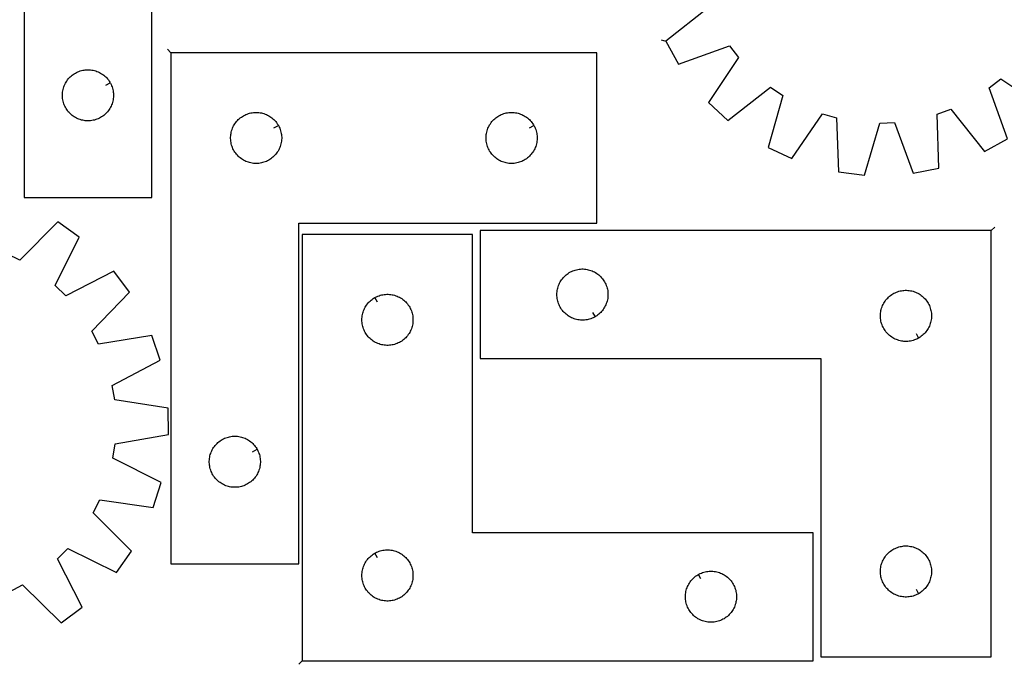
# Model space of a CAD drawing. Header units: millimetres. Extents: x 7 to 1493, y 8 to 2993.
# Tile 5 of 7: x 567 to 1145, y 2138 to 2516. Entities that reach past the tile are written whole.
import ezdxf

# ---------------------------------------------------------------- set-up
doc = ezdxf.new("R2010")
doc.units = ezdxf.units.MM
doc.layers.add('CUT', color=7, linetype='CONTINUOUS', true_color=0x000000)
doc.layers.add('LEADIN', color=1, linetype='CONTINUOUS', true_color=0xff0000)

msp = doc.modelspace()

# ---------------------------------------------------------------- linework, layer by layer
at = {"layer": 'CUT'}
for points in [[(569.225347, 2711.961243), (569.225347, 2411.961243), (644.225347, 2411.961243), (644.225347, 2611.961243), (819.225347, 2611.961243), (819.225347, 2711.961243)], [(655.499578, 2496.936584), (655.499578, 2196.936584), (730.499578, 2196.936584), (730.499578, 2396.936584), (905.499578, 2396.936584), (905.499578, 2496.936584)], [(619.775298, 2479.347014), (619.965529, 2479.010894), (620.310881, 2478.319959), (620.620207, 2477.612161), (620.892686, 2476.889378), (621.127595, 2476.153527), (621.324313, 2475.406559), (621.482317, 2474.650454), (621.601187, 2473.887218), (621.68061, 2473.118875), (621.720374, 2472.347461), (621.720374, 2471.575024), (621.68061, 2470.803611), (621.601187, 2470.035267), (621.482317, 2469.272031), (621.324313, 2468.515927), (621.127595, 2467.768958), (620.892686, 2467.033107), (620.620207, 2466.310324), (620.310881, 2465.602527), (619.965529, 2464.911592), (619.585067, 2464.239351), (619.170503, 2463.587587), (618.722936, 2462.958028), (618.243554, 2462.352345), (617.733628, 2461.772143), (617.19451, 2461.21896), (616.627629, 2460.694264), (616.03449, 2460.199446), (615.416664, 2459.735818), (614.77579, 2459.304609), (614.113568, 2458.906964), (613.431754, 2458.543936), (612.732156, 2458.216489), (612.016629, 2457.92549), (611.28707, 2457.671712), (610.545414, 2457.455827), (609.793628, 2457.278407), (609.033706, 2457.139924), (608.267662, 2457.040745), (607.497529, 2456.981131), (606.725347, 2456.961243), (605.953166, 2456.981131), (605.183032, 2457.040745), (604.416989, 2457.139924), (603.657066, 2457.278407), (602.905281, 2457.455827), (602.163625, 2457.671712), (601.434066, 2457.92549), (600.718539, 2458.216489), (600.01894, 2458.543936), (599.337126, 2458.906964), (598.674904, 2459.304609), (598.034031, 2459.735818), (597.416205, 2460.199446), (596.823066, 2460.694264), (596.256185, 2461.21896), (595.717067, 2461.772143), (595.207141, 2462.352345), (594.727759, 2462.958028), (594.280192, 2463.587587), (593.865628, 2464.239351), (593.485165, 2464.911592), (593.139813, 2465.602527), (592.830488, 2466.310324), (592.558009, 2467.033107), (592.323099, 2467.768958), (592.126382, 2468.515927), (591.968378, 2469.272031), (591.849507, 2470.035267), (591.770084, 2470.803611), (591.73032, 2471.575024), (591.73032, 2472.347461), (591.770084, 2473.118875), (591.849507, 2473.887218), (591.968378, 2474.650454), (592.126382, 2475.406559), (592.323099, 2476.153527), (592.558009, 2476.889378), (592.830488, 2477.612161), (593.139813, 2478.319959), (593.485165, 2479.010894), (593.865628, 2479.683135), (594.280192, 2480.334898), (594.727759, 2480.964457), (595.207141, 2481.57014), (595.717067, 2482.150343), (596.256185, 2482.703525), (596.823066, 2483.228222), (597.416205, 2483.72304), (598.034031, 2484.186668), (598.674904, 2484.617876), (599.337126, 2485.015521), (600.01894, 2485.378549), (600.718539, 2485.705996), (601.434066, 2485.996995), (602.163625, 2486.250773), (602.905281, 2486.466659), (603.657066, 2486.644078), (604.416989, 2486.782561), (605.183032, 2486.881741), (605.953166, 2486.941354), (606.725347, 2486.961243), (607.497529, 2486.941354), (608.267662, 2486.881741), (609.033706, 2486.782561), (609.793628, 2486.644078), (610.545414, 2486.466659), (611.28707, 2486.250773), (612.016629, 2485.996995), (612.732156, 2485.705996), (613.431754, 2485.378549), (614.113568, 2485.015521), (614.77579, 2484.617876), (615.416664, 2484.186668), (616.03449, 2483.72304), (616.627629, 2483.228222), (617.19451, 2482.703525), (617.733628, 2482.150343), (618.243554, 2481.57014), (618.722936, 2480.964457), (619.170503, 2480.334898), (619.585067, 2479.683135)], [(718.549529, 2454.322356), (718.73976, 2453.986236), (719.085112, 2453.2953), (719.394438, 2452.587503), (719.666917, 2451.86472), (719.901826, 2451.128869), (720.098544, 2450.381901), (720.256548, 2449.625796), (720.375418, 2448.86256), (720.454841, 2448.094216), (720.494605, 2447.322803), (720.494605, 2446.550366), (720.454841, 2445.778953), (720.375418, 2445.010609), (720.256548, 2444.247373), (720.098544, 2443.491268), (719.901826, 2442.7443), (719.666917, 2442.008449), (719.394438, 2441.285666), (719.085112, 2440.577869), (718.73976, 2439.886933), (718.359298, 2439.214692), (717.944734, 2438.562929), (717.497167, 2437.93337), (717.017785, 2437.327687), (716.507859, 2436.747484), (715.968741, 2436.194302), (715.40186, 2435.669605), (714.808721, 2435.174787), (714.190895, 2434.711159), (713.550021, 2434.279951), (712.887799, 2433.882306), (712.205985, 2433.519278), (711.506387, 2433.191831), (710.79086, 2432.900832), (710.061301, 2432.647054), (709.319645, 2432.431169), (708.567859, 2432.253749), (707.807937, 2432.115266), (707.041893, 2432.016086), (706.27176, 2431.956473), (705.499578, 2431.936584), (704.727397, 2431.956473), (703.957263, 2432.016086), (703.19122, 2432.115266), (702.431297, 2432.253749), (701.679512, 2432.431169), (700.937856, 2432.647054), (700.208297, 2432.900832), (699.49277, 2433.191831), (698.793171, 2433.519278), (698.111357, 2433.882306), (697.449135, 2434.279951), (696.808262, 2434.711159), (696.190436, 2435.174787), (695.597297, 2435.669605), (695.030416, 2436.194302), (694.491298, 2436.747484), (693.981372, 2437.327687), (693.50199, 2437.93337), (693.054423, 2438.562929), (692.639859, 2439.214692), (692.259396, 2439.886933), (691.914044, 2440.577869), (691.604719, 2441.285666), (691.33224, 2442.008449), (691.09733, 2442.7443), (690.900613, 2443.491268), (690.742609, 2444.247373), (690.623738, 2445.010609), (690.544315, 2445.778953), (690.504551, 2446.550366), (690.504551, 2447.322803), (690.544315, 2448.094216), (690.623738, 2448.86256), (690.742609, 2449.625796), (690.900613, 2450.381901), (691.09733, 2451.128869), (691.33224, 2451.86472), (691.604719, 2452.587503), (691.914044, 2453.2953), (692.259396, 2453.986236), (692.639859, 2454.658476), (693.054423, 2455.31024), (693.50199, 2455.939799), (693.981372, 2456.545482), (694.491298, 2457.125685), (695.030416, 2457.678867), (695.597297, 2458.203563), (696.190436, 2458.698382), (696.808262, 2459.16201), (697.449135, 2459.593218), (698.111357, 2459.990863), (698.793171, 2460.353891), (699.49277, 2460.681338), (700.208297, 2460.972337), (700.937856, 2461.226115), (701.679512, 2461.442), (702.431297, 2461.61942), (703.19122, 2461.757903), (703.957263, 2461.857083), (704.727397, 2461.916696), (705.499578, 2461.936584), (706.27176, 2461.916696), (707.041893, 2461.857083), (707.807937, 2461.757903), (708.567859, 2461.61942), (709.319645, 2461.442), (710.061301, 2461.226115), (710.79086, 2460.972337), (711.506387, 2460.681338), (712.205985, 2460.353891), (712.887799, 2459.990863), (713.550021, 2459.593218), (714.190895, 2459.16201), (714.808721, 2458.698382), (715.40186, 2458.203563), (715.968741, 2457.678867), (716.507859, 2457.125685), (717.017785, 2456.545482), (717.497167, 2455.939799), (717.944734, 2455.31024), (718.359298, 2454.658476)], [(868.549529, 2454.322356), (868.73976, 2453.986236), (869.085112, 2453.2953), (869.394438, 2452.587503), (869.666917, 2451.86472), (869.901826, 2451.128869), (870.098544, 2450.381901), (870.256548, 2449.625796), (870.375418, 2448.86256), (870.454841, 2448.094216), (870.494605, 2447.322803), (870.494605, 2446.550366), (870.454841, 2445.778953), (870.375418, 2445.010609), (870.256548, 2444.247373), (870.098544, 2443.491268), (869.901826, 2442.7443), (869.666917, 2442.008449), (869.394438, 2441.285666), (869.085112, 2440.577869), (868.73976, 2439.886933), (868.359298, 2439.214692), (867.944734, 2438.562929), (867.497167, 2437.93337), (867.017785, 2437.327687), (866.507859, 2436.747484), (865.968741, 2436.194302), (865.40186, 2435.669605), (864.808721, 2435.174787), (864.190895, 2434.711159), (863.550021, 2434.279951), (862.887799, 2433.882306), (862.205985, 2433.519278), (861.506387, 2433.191831), (860.79086, 2432.900832), (860.061301, 2432.647054), (859.319645, 2432.431169), (858.567859, 2432.253749), (857.807937, 2432.115266), (857.041893, 2432.016086), (856.27176, 2431.956473), (855.499578, 2431.936584), (854.727397, 2431.956473), (853.957263, 2432.016086), (853.19122, 2432.115266), (852.431297, 2432.253749), (851.679512, 2432.431169), (850.937856, 2432.647054), (850.208297, 2432.900832), (849.49277, 2433.191831), (848.793171, 2433.519278), (848.111357, 2433.882306), (847.449135, 2434.279951), (846.808262, 2434.711159), (846.190436, 2435.174787), (845.597297, 2435.669605), (845.030416, 2436.194302), (844.491298, 2436.747484), (843.981372, 2437.327687), (843.50199, 2437.93337), (843.054423, 2438.562929), (842.639859, 2439.214692), (842.259396, 2439.886933), (841.914044, 2440.577869), (841.604719, 2441.285666), (841.33224, 2442.008449), (841.09733, 2442.7443), (840.900613, 2443.491268), (840.742609, 2444.247373), (840.623738, 2445.010609), (840.544315, 2445.778953), (840.504551, 2446.550366), (840.504551, 2447.322803), (840.544315, 2448.094216), (840.623738, 2448.86256), (840.742609, 2449.625796), (840.900613, 2450.381901), (841.09733, 2451.128869), (841.33224, 2451.86472), (841.604719, 2452.587503), (841.914044, 2453.2953), (842.259396, 2453.986236), (842.639859, 2454.658476), (843.054423, 2455.31024), (843.50199, 2455.939799), (843.981372, 2456.545482), (844.491298, 2457.125685), (845.030416, 2457.678867), (845.597297, 2458.203563), (846.190436, 2458.698382), (846.808262, 2459.16201), (847.449135, 2459.593218), (848.111357, 2459.990863), (848.793171, 2460.353891), (849.49277, 2460.681338), (850.208297, 2460.972337), (850.937856, 2461.226115), (851.679512, 2461.442), (852.431297, 2461.61942), (853.19122, 2461.757903), (853.957263, 2461.857083), (854.727397, 2461.916696), (855.499578, 2461.936584), (856.27176, 2461.916696), (857.041893, 2461.857083), (857.807937, 2461.757903), (858.567859, 2461.61942), (859.319645, 2461.442), (860.061301, 2461.226115), (860.79086, 2460.972337), (861.506387, 2460.681338), (862.205985, 2460.353891), (862.887799, 2459.990863), (863.550021, 2459.593218), (864.190895, 2459.16201), (864.808721, 2458.698382), (865.40186, 2458.203563), (865.968741, 2457.678867), (866.507859, 2457.125685), (867.017785, 2456.545482), (867.497167, 2455.939799), (867.944734, 2455.31024), (868.359298, 2454.658476)], [(732.618462, 2140.20851), (1032.618462, 2140.20851), (1032.618462, 2215.20851), (832.618462, 2215.20851), (832.618462, 2390.20851), (732.618462, 2390.20851)], [(1137.119235, 2392.543508), (837.119235, 2392.543508), (837.119235, 2317.543508), (1037.119235, 2317.543508), (1037.119235, 2142.543508), (1137.119235, 2142.543508)], [(904.505007, 2341.993557), (904.168887, 2341.803326), (903.477951, 2341.457974), (902.770154, 2341.148648), (902.047371, 2340.876169), (901.31152, 2340.64126), (900.564552, 2340.444542), (899.808447, 2340.286539), (899.045211, 2340.167668), (898.276867, 2340.088245), (897.505454, 2340.048481), (896.733017, 2340.048481), (895.961603, 2340.088245), (895.19326, 2340.167668), (894.430024, 2340.286539), (893.673919, 2340.444542), (892.926951, 2340.64126), (892.1911, 2340.876169), (891.468317, 2341.148648), (890.76052, 2341.457974), (890.069584, 2341.803326), (889.397343, 2342.183788), (888.74558, 2342.598353), (888.116021, 2343.045919), (887.510338, 2343.525301), (886.930135, 2344.035227), (886.376953, 2344.574346), (885.852256, 2345.141226), (885.357438, 2345.734366), (884.89381, 2346.352191), (884.462602, 2346.993065), (884.064957, 2347.655287), (883.701929, 2348.337101), (883.374482, 2349.036699), (883.083483, 2349.752227), (882.829705, 2350.481785), (882.613819, 2351.223441), (882.4364, 2351.975227), (882.297917, 2352.735149), (882.198737, 2353.501193), (882.139124, 2354.271327), (882.119235, 2355.043508), (882.139124, 2355.815689), (882.198737, 2356.585823), (882.297917, 2357.351867), (882.4364, 2358.111789), (882.613819, 2358.863575), (882.829705, 2359.60523), (883.083483, 2360.334789), (883.374482, 2361.050316), (883.701929, 2361.749915), (884.064957, 2362.431729), (884.462602, 2363.093951), (884.89381, 2363.734824), (885.357438, 2364.35265), (885.852256, 2364.94579), (886.376953, 2365.51267), (886.930135, 2366.051788), (887.510338, 2366.561715), (888.116021, 2367.041097), (888.74558, 2367.488663), (889.397343, 2367.903227), (890.069584, 2368.28369), (890.76052, 2368.629042), (891.468317, 2368.938367), (892.1911, 2369.210846), (892.926951, 2369.445756), (893.673919, 2369.642473), (894.430024, 2369.800477), (895.19326, 2369.919348), (895.961603, 2369.998771), (896.733017, 2370.038535), (897.505454, 2370.038535), (898.276867, 2369.998771), (899.045211, 2369.919348), (899.808447, 2369.800477), (900.564552, 2369.642473), (901.31152, 2369.445756), (902.047371, 2369.210846), (902.770154, 2368.938367), (903.477951, 2368.629042), (904.168887, 2368.28369), (904.841127, 2367.903227), (905.492891, 2367.488663), (906.12245, 2367.041097), (906.728133, 2366.561715), (907.308335, 2366.051788), (907.861518, 2365.51267), (908.386214, 2364.94579), (908.881032, 2364.35265), (909.34466, 2363.734824), (909.775869, 2363.093951), (910.173514, 2362.431729), (910.536542, 2361.749915), (910.863989, 2361.050316), (911.154988, 2360.334789), (911.408766, 2359.60523), (911.624651, 2358.863575), (911.802071, 2358.111789), (911.940554, 2357.351867), (912.039734, 2356.585823), (912.099347, 2355.815689), (912.119235, 2355.043508), (912.099347, 2354.271327), (912.039734, 2353.501193), (911.940554, 2352.735149), (911.802071, 2351.975227), (911.624651, 2351.223441), (911.408766, 2350.481785), (911.154988, 2349.752227), (910.863989, 2349.036699), (910.536542, 2348.337101), (910.173514, 2347.655287), (909.775869, 2346.993065), (909.34466, 2346.352191), (908.881032, 2345.734366), (908.386214, 2345.141226), (907.861518, 2344.574346), (907.308335, 2344.035227), (906.728133, 2343.525301), (906.12245, 2343.045919), (905.492891, 2342.598353), (904.841127, 2342.183788)], [(775.232691, 2353.258461), (775.568811, 2353.448692), (776.259746, 2353.794044), (776.967544, 2354.10337), (777.690327, 2354.375849), (778.426178, 2354.610759), (779.173146, 2354.807476), (779.929251, 2354.96548), (780.692487, 2355.084351), (781.46083, 2355.163773), (782.232244, 2355.203538), (783.004681, 2355.203538), (783.776094, 2355.163773), (784.544438, 2355.084351), (785.307674, 2354.96548), (786.063778, 2354.807476), (786.810747, 2354.610759), (787.546598, 2354.375849), (788.269381, 2354.10337), (788.977178, 2353.794044), (789.668113, 2353.448692), (790.340354, 2353.06823), (790.992118, 2352.653666), (791.621677, 2352.206099), (792.22736, 2351.726717), (792.807562, 2351.216791), (793.360745, 2350.677673), (793.885441, 2350.110792), (794.380259, 2349.517653), (794.843887, 2348.899827), (795.275096, 2348.258953), (795.672741, 2347.596732), (796.035769, 2346.914917), (796.363216, 2346.215319), (796.654215, 2345.499792), (796.907993, 2344.770233), (797.123878, 2344.028577), (797.301298, 2343.276791), (797.439781, 2342.516869), (797.53896, 2341.750825), (797.598574, 2340.980692), (797.618462, 2340.20851), (797.598574, 2339.436329), (797.53896, 2338.666196), (797.439781, 2337.900152), (797.301298, 2337.14023), (797.123878, 2336.388444), (796.907993, 2335.646788), (796.654215, 2334.917229), (796.363216, 2334.201702), (796.035769, 2333.502104), (795.672741, 2332.820289), (795.275096, 2332.158068), (794.843887, 2331.517194), (794.380259, 2330.899368), (793.885441, 2330.306229), (793.360745, 2329.739348), (792.807562, 2329.20023), (792.22736, 2328.690304), (791.621677, 2328.210922), (790.992118, 2327.763355), (790.340354, 2327.348791), (789.668113, 2326.968329), (788.977178, 2326.622977), (788.269381, 2326.313651), (787.546598, 2326.041172), (786.810747, 2325.806262), (786.063778, 2325.609545), (785.307674, 2325.451541), (784.544438, 2325.33267), (783.776094, 2325.253248), (783.004681, 2325.213483), (782.232244, 2325.213483), (781.46083, 2325.253248), (780.692487, 2325.33267), (779.929251, 2325.451541), (779.173146, 2325.609545), (778.426178, 2325.806262), (777.690327, 2326.041172), (776.967544, 2326.313651), (776.259746, 2326.622977), (775.568811, 2326.968329), (774.89657, 2327.348791), (774.244806, 2327.763355), (773.615248, 2328.210922), (773.009565, 2328.690304), (772.429362, 2329.20023), (771.876179, 2329.739348), (771.351483, 2330.306229), (770.856665, 2330.899368), (770.393037, 2331.517194), (769.961829, 2332.158068), (769.564184, 2332.820289), (769.201156, 2333.502104), (768.873709, 2334.201702), (768.58271, 2334.917229), (768.328932, 2335.646788), (768.113046, 2336.388444), (767.935627, 2337.14023), (767.797144, 2337.900152), (767.697964, 2338.666196), (767.638351, 2339.436329), (767.618462, 2340.20851), (767.638351, 2340.980692), (767.697964, 2341.750825), (767.797144, 2342.516869), (767.935627, 2343.276791), (768.113046, 2344.028577), (768.328932, 2344.770233), (768.58271, 2345.499792), (768.873709, 2346.215319), (769.201156, 2346.914917), (769.564184, 2347.596732), (769.961829, 2348.258953), (770.393037, 2348.899827), (770.856665, 2349.517653), (771.351483, 2350.110792), (771.876179, 2350.677673), (772.429362, 2351.216791), (773.009565, 2351.726717), (773.615248, 2352.206099), (774.244806, 2352.653666), (774.89657, 2353.06823)], [(1094.505007, 2329.493557), (1094.168887, 2329.303326), (1093.477951, 2328.957974), (1092.770154, 2328.648648), (1092.047371, 2328.376169), (1091.31152, 2328.14126), (1090.564552, 2327.944542), (1089.808447, 2327.786539), (1089.045211, 2327.667668), (1088.276867, 2327.588245), (1087.505454, 2327.548481), (1086.733017, 2327.548481), (1085.961603, 2327.588245), (1085.19326, 2327.667668), (1084.430024, 2327.786539), (1083.673919, 2327.944542), (1082.926951, 2328.14126), (1082.1911, 2328.376169), (1081.468317, 2328.648648), (1080.76052, 2328.957974), (1080.069584, 2329.303326), (1079.397343, 2329.683788), (1078.74558, 2330.098353), (1078.116021, 2330.545919), (1077.510338, 2331.025301), (1076.930135, 2331.535227), (1076.376953, 2332.074346), (1075.852256, 2332.641226), (1075.357438, 2333.234366), (1074.89381, 2333.852191), (1074.462602, 2334.493065), (1074.064957, 2335.155287), (1073.701929, 2335.837101), (1073.374482, 2336.536699), (1073.083483, 2337.252227), (1072.829705, 2337.981785), (1072.613819, 2338.723441), (1072.4364, 2339.475227), (1072.297917, 2340.235149), (1072.198737, 2341.001193), (1072.139124, 2341.771327), (1072.119235, 2342.543508), (1072.139124, 2343.315689), (1072.198737, 2344.085823), (1072.297917, 2344.851867), (1072.4364, 2345.611789), (1072.613819, 2346.363575), (1072.829705, 2347.10523), (1073.083483, 2347.834789), (1073.374482, 2348.550316), (1073.701929, 2349.249915), (1074.064957, 2349.931729), (1074.462602, 2350.593951), (1074.89381, 2351.234824), (1075.357438, 2351.85265), (1075.852256, 2352.44579), (1076.376953, 2353.01267), (1076.930135, 2353.551788), (1077.510338, 2354.061715), (1078.116021, 2354.541097), (1078.74558, 2354.988663), (1079.397343, 2355.403227), (1080.069584, 2355.78369), (1080.76052, 2356.129042), (1081.468317, 2356.438367), (1082.1911, 2356.710846), (1082.926951, 2356.945756), (1083.673919, 2357.142473), (1084.430024, 2357.300477), (1085.19326, 2357.419348), (1085.961603, 2357.498771), (1086.733017, 2357.538535), (1087.505454, 2357.538535), (1088.276867, 2357.498771), (1089.045211, 2357.419348), (1089.808447, 2357.300477), (1090.564552, 2357.142473), (1091.31152, 2356.945756), (1092.047371, 2356.710846), (1092.770154, 2356.438367), (1093.477951, 2356.129042), (1094.168887, 2355.78369), (1094.841127, 2355.403227), (1095.492891, 2354.988663), (1096.12245, 2354.541097), (1096.728133, 2354.061715), (1097.308335, 2353.551788), (1097.861518, 2353.01267), (1098.386214, 2352.44579), (1098.881032, 2351.85265), (1099.34466, 2351.234824), (1099.775869, 2350.593951), (1100.173514, 2349.931729), (1100.536542, 2349.249915), (1100.863989, 2348.550316), (1101.154988, 2347.834789), (1101.408766, 2347.10523), (1101.624651, 2346.363575), (1101.802071, 2345.611789), (1101.940554, 2344.851867), (1102.039734, 2344.085823), (1102.099347, 2343.315689), (1102.119235, 2342.543508), (1102.099347, 2341.771327), (1102.039734, 2341.001193), (1101.940554, 2340.235149), (1101.802071, 2339.475227), (1101.624651, 2338.723441), (1101.408766, 2337.981785), (1101.154988, 2337.252227), (1100.863989, 2336.536699), (1100.536542, 2335.837101), (1100.173514, 2335.155287), (1099.775869, 2334.493065), (1099.34466, 2333.852191), (1098.881032, 2333.234366), (1098.386214, 2332.641226), (1097.861518, 2332.074346), (1097.308335, 2331.535227), (1096.728133, 2331.025301), (1096.12245, 2330.545919), (1095.492891, 2330.098353), (1094.841127, 2329.683788)], [(706.049529, 2264.322356), (706.23976, 2263.986236), (706.585112, 2263.2953), (706.894438, 2262.587503), (707.166917, 2261.86472), (707.401826, 2261.128869), (707.598544, 2260.381901), (707.756548, 2259.625796), (707.875418, 2258.86256), (707.954841, 2258.094216), (707.994605, 2257.322803), (707.994605, 2256.550366), (707.954841, 2255.778953), (707.875418, 2255.010609), (707.756548, 2254.247373), (707.598544, 2253.491268), (707.401826, 2252.7443), (707.166917, 2252.008449), (706.894438, 2251.285666), (706.585112, 2250.577869), (706.23976, 2249.886933), (705.859298, 2249.214692), (705.444734, 2248.562929), (704.997167, 2247.93337), (704.517785, 2247.327687), (704.007859, 2246.747484), (703.468741, 2246.194302), (702.90186, 2245.669605), (702.308721, 2245.174787), (701.690895, 2244.711159), (701.050021, 2244.279951), (700.387799, 2243.882306), (699.705985, 2243.519278), (699.006387, 2243.191831), (698.29086, 2242.900832), (697.561301, 2242.647054), (696.819645, 2242.431169), (696.067859, 2242.253749), (695.307937, 2242.115266), (694.541893, 2242.016086), (693.77176, 2241.956473), (692.999578, 2241.936584), (692.227397, 2241.956473), (691.457263, 2242.016086), (690.69122, 2242.115266), (689.931297, 2242.253749), (689.179512, 2242.431169), (688.437856, 2242.647054), (687.708297, 2242.900832), (686.99277, 2243.191831), (686.293171, 2243.519278), (685.611357, 2243.882306), (684.949135, 2244.279951), (684.308262, 2244.711159), (683.690436, 2245.174787), (683.097297, 2245.669605), (682.530416, 2246.194302), (681.991298, 2246.747484), (681.481372, 2247.327687), (681.00199, 2247.93337), (680.554423, 2248.562929), (680.139859, 2249.214692), (679.759396, 2249.886933), (679.414044, 2250.577869), (679.104719, 2251.285666), (678.83224, 2252.008449), (678.59733, 2252.7443), (678.400613, 2253.491268), (678.242609, 2254.247373), (678.123738, 2255.010609), (678.044315, 2255.778953), (678.004551, 2256.550366), (678.004551, 2257.322803), (678.044315, 2258.094216), (678.123738, 2258.86256), (678.242609, 2259.625796), (678.400613, 2260.381901), (678.59733, 2261.128869), (678.83224, 2261.86472), (679.104719, 2262.587503), (679.414044, 2263.2953), (679.759396, 2263.986236), (680.139859, 2264.658476), (680.554423, 2265.31024), (681.00199, 2265.939799), (681.481372, 2266.545482), (681.991298, 2267.125685), (682.530416, 2267.678867), (683.097297, 2268.203563), (683.690436, 2268.698382), (684.308262, 2269.16201), (684.949135, 2269.593218), (685.611357, 2269.990863), (686.293171, 2270.353891), (686.99277, 2270.681338), (687.708297, 2270.972337), (688.437856, 2271.226115), (689.179512, 2271.442), (689.931297, 2271.61942), (690.69122, 2271.757903), (691.457263, 2271.857083), (692.227397, 2271.916696), (692.999578, 2271.936584), (693.77176, 2271.916696), (694.541893, 2271.857083), (695.307937, 2271.757903), (696.067859, 2271.61942), (696.819645, 2271.442), (697.561301, 2271.226115), (698.29086, 2270.972337), (699.006387, 2270.681338), (699.705985, 2270.353891), (700.387799, 2269.990863), (701.050021, 2269.593218), (701.690895, 2269.16201), (702.308721, 2268.698382), (702.90186, 2268.203563), (703.468741, 2267.678867), (704.007859, 2267.125685), (704.517785, 2266.545482), (704.997167, 2265.939799), (705.444734, 2265.31024), (705.859298, 2264.658476)], [(775.232691, 2203.258461), (775.568811, 2203.448692), (776.259746, 2203.794044), (776.967544, 2204.10337), (777.690327, 2204.375849), (778.426178, 2204.610759), (779.173146, 2204.807476), (779.929251, 2204.96548), (780.692487, 2205.084351), (781.46083, 2205.163773), (782.232244, 2205.203538), (783.004681, 2205.203538), (783.776094, 2205.163773), (784.544438, 2205.084351), (785.307674, 2204.96548), (786.063778, 2204.807476), (786.810747, 2204.610759), (787.546598, 2204.375849), (788.269381, 2204.10337), (788.977178, 2203.794044), (789.668113, 2203.448692), (790.340354, 2203.06823), (790.992118, 2202.653666), (791.621677, 2202.206099), (792.22736, 2201.726717), (792.807562, 2201.216791), (793.360745, 2200.677673), (793.885441, 2200.110792), (794.380259, 2199.517653), (794.843887, 2198.899827), (795.275096, 2198.258953), (795.672741, 2197.596732), (796.035769, 2196.914917), (796.363216, 2196.215319), (796.654215, 2195.499792), (796.907993, 2194.770233), (797.123878, 2194.028577), (797.301298, 2193.276791), (797.439781, 2192.516869), (797.53896, 2191.750825), (797.598574, 2190.980692), (797.618462, 2190.20851), (797.598574, 2189.436329), (797.53896, 2188.666196), (797.439781, 2187.900152), (797.301298, 2187.14023), (797.123878, 2186.388444), (796.907993, 2185.646788), (796.654215, 2184.917229), (796.363216, 2184.201702), (796.035769, 2183.502104), (795.672741, 2182.820289), (795.275096, 2182.158068), (794.843887, 2181.517194), (794.380259, 2180.899368), (793.885441, 2180.306229), (793.360745, 2179.739348), (792.807562, 2179.20023), (792.22736, 2178.690304), (791.621677, 2178.210922), (790.992118, 2177.763355), (790.340354, 2177.348791), (789.668113, 2176.968329), (788.977178, 2176.622977), (788.269381, 2176.313651), (787.546598, 2176.041172), (786.810747, 2175.806262), (786.063778, 2175.609545), (785.307674, 2175.451541), (784.544438, 2175.33267), (783.776094, 2175.253248), (783.004681, 2175.213483), (782.232244, 2175.213483), (781.46083, 2175.253248), (780.692487, 2175.33267), (779.929251, 2175.451541), (779.173146, 2175.609545), (778.426178, 2175.806262), (777.690327, 2176.041172), (776.967544, 2176.313651), (776.259746, 2176.622977), (775.568811, 2176.968329), (774.89657, 2177.348791), (774.244806, 2177.763355), (773.615248, 2178.210922), (773.009565, 2178.690304), (772.429362, 2179.20023), (771.876179, 2179.739348), (771.351483, 2180.306229), (770.856665, 2180.899368), (770.393037, 2181.517194), (769.961829, 2182.158068), (769.564184, 2182.820289), (769.201156, 2183.502104), (768.873709, 2184.201702), (768.58271, 2184.917229), (768.328932, 2185.646788), (768.113046, 2186.388444), (767.935627, 2187.14023), (767.797144, 2187.900152), (767.697964, 2188.666196), (767.638351, 2189.436329), (767.618462, 2190.20851), (767.638351, 2190.980692), (767.697964, 2191.750825), (767.797144, 2192.516869), (767.935627, 2193.276791), (768.113046, 2194.028577), (768.328932, 2194.770233), (768.58271, 2195.499792), (768.873709, 2196.215319), (769.201156, 2196.914917), (769.564184, 2197.596732), (769.961829, 2198.258953), (770.393037, 2198.899827), (770.856665, 2199.517653), (771.351483, 2200.110792), (771.876179, 2200.677673), (772.429362, 2201.216791), (773.009565, 2201.726717), (773.615248, 2202.206099), (774.244806, 2202.653666), (774.89657, 2203.06823)], [(1094.505007, 2179.493557), (1094.168887, 2179.303326), (1093.477951, 2178.957974), (1092.770154, 2178.648648), (1092.047371, 2178.376169), (1091.31152, 2178.14126), (1090.564552, 2177.944542), (1089.808447, 2177.786539), (1089.045211, 2177.667668), (1088.276867, 2177.588245), (1087.505454, 2177.548481), (1086.733017, 2177.548481), (1085.961603, 2177.588245), (1085.19326, 2177.667668), (1084.430024, 2177.786539), (1083.673919, 2177.944542), (1082.926951, 2178.14126), (1082.1911, 2178.376169), (1081.468317, 2178.648648), (1080.76052, 2178.957974), (1080.069584, 2179.303326), (1079.397343, 2179.683788), (1078.74558, 2180.098353), (1078.116021, 2180.545919), (1077.510338, 2181.025301), (1076.930135, 2181.535227), (1076.376953, 2182.074346), (1075.852256, 2182.641226), (1075.357438, 2183.234366), (1074.89381, 2183.852191), (1074.462602, 2184.493065), (1074.064957, 2185.155287), (1073.701929, 2185.837101), (1073.374482, 2186.536699), (1073.083483, 2187.252227), (1072.829705, 2187.981785), (1072.613819, 2188.723441), (1072.4364, 2189.475227), (1072.297917, 2190.235149), (1072.198737, 2191.001193), (1072.139124, 2191.771327), (1072.119235, 2192.543508), (1072.139124, 2193.315689), (1072.198737, 2194.085823), (1072.297917, 2194.851867), (1072.4364, 2195.611789), (1072.613819, 2196.363575), (1072.829705, 2197.10523), (1073.083483, 2197.834789), (1073.374482, 2198.550316), (1073.701929, 2199.249915), (1074.064957, 2199.931729), (1074.462602, 2200.593951), (1074.89381, 2201.234824), (1075.357438, 2201.85265), (1075.852256, 2202.44579), (1076.376953, 2203.01267), (1076.930135, 2203.551788), (1077.510338, 2204.061715), (1078.116021, 2204.541097), (1078.74558, 2204.988663), (1079.397343, 2205.403227), (1080.069584, 2205.78369), (1080.76052, 2206.129042), (1081.468317, 2206.438367), (1082.1911, 2206.710846), (1082.926951, 2206.945756), (1083.673919, 2207.142473), (1084.430024, 2207.300477), (1085.19326, 2207.419348), (1085.961603, 2207.498771), (1086.733017, 2207.538535), (1087.505454, 2207.538535), (1088.276867, 2207.498771), (1089.045211, 2207.419348), (1089.808447, 2207.300477), (1090.564552, 2207.142473), (1091.31152, 2206.945756), (1092.047371, 2206.710846), (1092.770154, 2206.438367), (1093.477951, 2206.129042), (1094.168887, 2205.78369), (1094.841127, 2205.403227), (1095.492891, 2204.988663), (1096.12245, 2204.541097), (1096.728133, 2204.061715), (1097.308335, 2203.551788), (1097.861518, 2203.01267), (1098.386214, 2202.44579), (1098.881032, 2201.85265), (1099.34466, 2201.234824), (1099.775869, 2200.593951), (1100.173514, 2199.931729), (1100.536542, 2199.249915), (1100.863989, 2198.550316), (1101.154988, 2197.834789), (1101.408766, 2197.10523), (1101.624651, 2196.363575), (1101.802071, 2195.611789), (1101.940554, 2194.851867), (1102.039734, 2194.085823), (1102.099347, 2193.315689), (1102.119235, 2192.543508), (1102.099347, 2191.771327), (1102.039734, 2191.001193), (1101.940554, 2190.235149), (1101.802071, 2189.475227), (1101.624651, 2188.723441), (1101.408766, 2187.981785), (1101.154988, 2187.252227), (1100.863989, 2186.536699), (1100.536542, 2185.837101), (1100.173514, 2185.155287), (1099.775869, 2184.493065), (1099.34466, 2183.852191), (1098.881032, 2183.234366), (1098.386214, 2182.641226), (1097.861518, 2182.074346), (1097.308335, 2181.535227), (1096.728133, 2181.025301), (1096.12245, 2180.545919), (1095.492891, 2180.098353), (1094.841127, 2179.683788)], [(965.232691, 2190.758461), (965.568811, 2190.948692), (966.259746, 2191.294044), (966.967544, 2191.60337), (967.690327, 2191.875849), (968.426178, 2192.110759), (969.173146, 2192.307476), (969.929251, 2192.46548), (970.692487, 2192.584351), (971.46083, 2192.663773), (972.232244, 2192.703538), (973.004681, 2192.703538), (973.776094, 2192.663773), (974.544438, 2192.584351), (975.307674, 2192.46548), (976.063778, 2192.307476), (976.810747, 2192.110759), (977.546598, 2191.875849), (978.269381, 2191.60337), (978.977178, 2191.294044), (979.668113, 2190.948692), (980.340354, 2190.56823), (980.992118, 2190.153666), (981.621677, 2189.706099), (982.22736, 2189.226717), (982.807562, 2188.716791), (983.360745, 2188.177673), (983.885441, 2187.610792), (984.380259, 2187.017653), (984.843887, 2186.399827), (985.275096, 2185.758953), (985.672741, 2185.096732), (986.035769, 2184.414917), (986.363216, 2183.715319), (986.654215, 2182.999792), (986.907993, 2182.270233), (987.123878, 2181.528577), (987.301298, 2180.776791), (987.439781, 2180.016869), (987.53896, 2179.250825), (987.598574, 2178.480692), (987.618462, 2177.70851), (987.598574, 2176.936329), (987.53896, 2176.166196), (987.439781, 2175.400152), (987.301298, 2174.64023), (987.123878, 2173.888444), (986.907993, 2173.146788), (986.654215, 2172.417229), (986.363216, 2171.701702), (986.035769, 2171.002104), (985.672741, 2170.320289), (985.275096, 2169.658068), (984.843887, 2169.017194), (984.380259, 2168.399368), (983.885441, 2167.806229), (983.360745, 2167.239348), (982.807562, 2166.70023), (982.22736, 2166.190304), (981.621677, 2165.710922), (980.992118, 2165.263355), (980.340354, 2164.848791), (979.668113, 2164.468329), (978.977178, 2164.122977), (978.269381, 2163.813651), (977.546598, 2163.541172), (976.810747, 2163.306262), (976.063778, 2163.109545), (975.307674, 2162.951541), (974.544438, 2162.83267), (973.776094, 2162.753248), (973.004681, 2162.713483), (972.232244, 2162.713483), (971.46083, 2162.753248), (970.692487, 2162.83267), (969.929251, 2162.951541), (969.173146, 2163.109545), (968.426178, 2163.306262), (967.690327, 2163.541172), (966.967544, 2163.813651), (966.259746, 2164.122977), (965.568811, 2164.468329), (964.89657, 2164.848791), (964.244806, 2165.263355), (963.615248, 2165.710922), (963.009565, 2166.190304), (962.429362, 2166.70023), (961.876179, 2167.239348), (961.351483, 2167.806229), (960.856665, 2168.399368), (960.393037, 2169.017194), (959.961829, 2169.658068), (959.564184, 2170.320289), (959.201156, 2171.002104), (958.873709, 2171.701702), (958.58271, 2172.417229), (958.328932, 2173.146788), (958.113046, 2173.888444), (957.935627, 2174.64023), (957.797144, 2175.400152), (957.697964, 2176.166196), (957.638351, 2176.936329), (957.618462, 2177.70851), (957.638351, 2178.480692), (957.697964, 2179.250825), (957.797144, 2180.016869), (957.935627, 2180.776791), (958.113046, 2181.528577), (958.328932, 2182.270233), (958.58271, 2182.999792), (958.873709, 2183.715319), (959.201156, 2184.414917), (959.564184, 2185.096732), (959.961829, 2185.758953), (960.393037, 2186.399827), (960.856665, 2187.017653), (961.351483, 2187.610792), (961.876179, 2188.177673), (962.429362, 2188.716791), (963.009565, 2189.226717), (963.615248, 2189.706099), (964.244806, 2190.153666), (964.89657, 2190.56823)]]:
    msp.add_lwpolyline(points, close=True, dxfattribs=at)
for points in [[(971.048675, 2523.366355), (946.155863, 2503.635094), (953.635347, 2490.189356), (983.527485, 2500.933415), (988.816508, 2494.184666), (971.239332, 2467.72682), (982.507705, 2457.250451), (1007.616722, 2476.705837), (1014.73236, 2471.921793), (1006.191395, 2441.32724), (1020.145631, 2434.84574), (1038.01368, 2461.108024), (1046.259405, 2458.756981), (1047.590702, 2427.020529), (1062.864863, 2425.168352), (1071.742895, 2455.6668), (1080.311557, 2455.978894), (1091.384799, 2426.207128), (1106.483743, 2429.165578), (1105.502715, 2460.914788), (1113.555555, 2463.85947), (1133.286815, 2438.966657), (1146.732553, 2446.446141), (1135.988495, 2476.33828), (1142.737243, 2481.627303), (1169.195089, 2464.050126)], [(560.677886, 2180.679276), (568.284479, 2184.636435), (591.056999, 2162.49175), (603.427626, 2171.640418), (588.923699, 2199.900121), (594.93517, 2206.01417), (623.436207, 2191.990418), (632.374279, 2204.514052), (609.847496, 2226.908668), (613.675399, 2234.58112), (645.115074, 2230.051044), (649.74567, 2244.723744), (621.401109, 2259.06113), (622.670744, 2267.540953), (653.971522, 2272.947989), (653.841366, 2288.333489), (622.453591, 2293.210202), (621.040676, 2301.667332), (649.138619, 2316.482201), (644.260453, 2331.074461), (612.901917, 2326.013135), (608.944758, 2333.619728), (631.089444, 2356.392248), (621.940776, 2368.762875), (593.681072, 2354.258948), (587.567024, 2360.270419), (601.590776, 2388.771456), (589.067141, 2397.709528), (566.672526, 2375.182745), (559.000074, 2379.010649)]]:
    msp.add_lwpolyline(points, dxfattribs=at)
at = {"layer": 'LEADIN'}
for p, q in [((943.270841, 2504.457679), (946.155863, 2503.635094)), ((653.378258, 2499.057905), (655.499578, 2496.936584)), ((617.164442, 2477.86937), (619.775298, 2479.347014)), ((715.938673, 2452.844712), (718.549529, 2454.322356)), ((865.938673, 2452.844712), (868.549529, 2454.322356)), ((1139.240556, 2394.664828), (1137.119235, 2392.543508)), ((776.710335, 2350.647605), (775.232691, 2353.258461)), ((903.027363, 2344.604413), (904.505007, 2341.993557)), ((1093.027363, 2332.104413), (1094.505007, 2329.493557)), ((703.438673, 2262.844712), (706.049529, 2264.322356)), ((776.710335, 2200.647605), (775.232691, 2203.258461)), ((966.710335, 2188.147605), (965.232691, 2190.758461)), ((1093.027363, 2182.104413), (1094.505007, 2179.493557)), ((730.497142, 2138.08719), (732.618462, 2140.20851))]:
    msp.add_line(p, q, dxfattribs=at)

doc.saveas('drawing.dxf')
